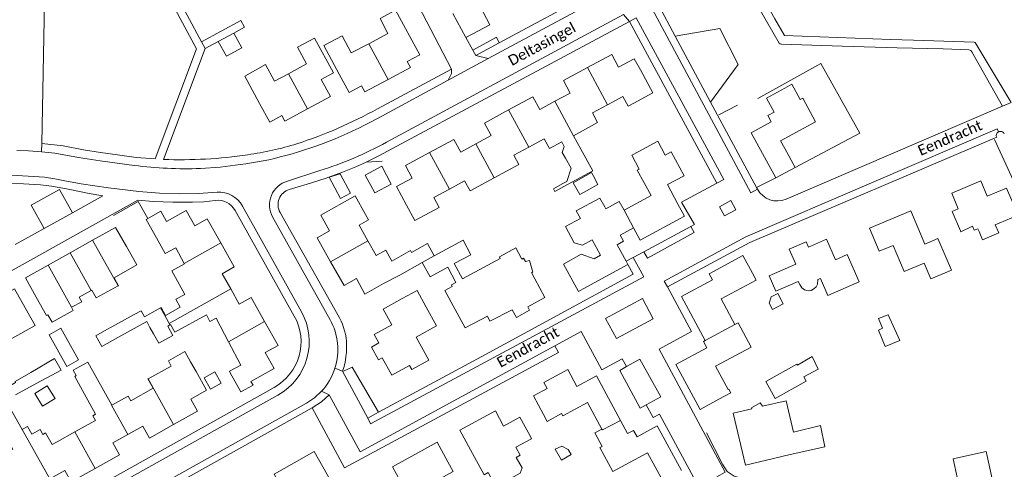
# Model space of a CAD drawing. Extents: x 177628 to 188968, y 384226 to 390673.
# Tile 185 of 256: x 184355 to 184589, y 385155 to 385262. Entities that reach past the tile are written whole.
import ezdxf

# ---------------------------------------------------------------- set-up
doc = ezdxf.new("R2010")
doc.units = 0
for name, color, linetype, lineweight in [('B01_D', 14, 'Continuous', 9), ('B01_F', 14, 'Continuous', 9), ('B01_T', 14, 'Continuous', 9), ('B02_D', 14, 'Continuous', 9), ('B02_F', 14, 'Continuous', 9), ('B02_T', 14, 'Continuous', 9), ('B07_D', 14, 'Continuous', 9), ('B11_S', 14, 'Continuous', 9), ('B14_F', 14, 'Continuous', 9), ('T01_F', 253, 'Continuous', 9), ('T01_T', 253, 'Continuous', 9), ('T02_F', 253, 'RASTER', 9), ('T02_T', 253, 'RASTER', 9), ('T03_T', 253, 'Continuous', 9), ('T04_F', 253, 'HAAG', 9), ('T04_T', 253, 'HAAG', 9), ('T05_F', 253, 'Continuous', 9), ('T22_F', 253, 'Continuous', 9), ('T22_T', 253, 'Continuous', 9), ('V00_F', 8, 'Continuous', 9), ('V00_T', 8, 'Continuous', 9), ('Z06', 7, 'Continuous', 9)]:
    doc.layers.add(name, color=color, linetype=linetype, lineweight=lineweight)
doc.styles.add('Legend', font='calibri.ttf')
doc.linetypes.add('HAAG', pattern='A,4,-1,[5,TOPOCAD.SHX,S=0.35,R=0,X=-0.35,Y=-0.35],-1', length=6)
doc.linetypes.add('RASTER', pattern='A,4,-1,[4,TOPOCAD.SHX,S=0.5,R=0,X=-0.5,Y=0],-1', length=6)

msp = doc.modelspace()

# ---------------------------------------------------------------- linework, layer by layer
at = {"layer": 'B01_D', "linetype": 'Continuous'}
for points in [[(184440.881, 385262.157), (184442.759, 385258.621), (184438.219, 385256.209)], [(184438.219, 385256.209), (184434.071, 385254.006), (184431.909, 385258.075), (184427.539, 385255.754), (184431.223, 385248.982)], [(184536.901, 385245.669), (184538.557, 385246.578), (184540.537, 385242.958), (184541.113, 385243.273), (184544.163, 385237.696), (184535.859, 385233.155), (184536.865, 385231.332)], [(184501.079, 385242.133), (184499.7, 385241.383), (184498.465, 385243.676), (184494.83, 385241.718)], [(184494.83, 385241.718), (184491.234, 385239.781), (184492.47, 385237.486), (184486.724, 385234.391)], [(184476.143, 385231.701), (184479.802, 385233.672), (184481.058, 385231.34), (184483.965, 385232.906)], [(184467.978, 385224.414), (184473.805, 385227.553), (184472.599, 385229.792), (184476.143, 385231.701)], [(184502.249, 385230.65), (184500.555, 385229.738), (184502.344, 385226.453), (184501.878, 385226.199), (184505.133, 385220.227), (184498.732, 385216.738)], [(184457.336, 385221.733), (184460.946, 385223.678), (184462.22, 385221.313), (184467.978, 385224.414)], [(184447.187, 385217.94), (184449.16, 385214.3), (184454.875, 385217.377), (184453.61, 385219.726), (184457.336, 385221.733)], [(184498.732, 385216.738), (184497.615, 385218.786), (184494.416, 385217.041), (184494.156, 385217.518)], [(184556.953, 385212.422), (184566.709, 385216.536), (184570.02, 385208.686), (184573.143, 385210.004), (184575.087, 385205.397)], [(184437.437, 385215.706), (184438.182, 385214.4), (184435.934, 385213.134), (184437.991, 385209.481)], [(184578.492, 385211.863), (184578.617, 385211.558), (184581.377, 385212.938)], [(184582.625, 385212.313), (184582.963, 385211.637)], [(184586.771, 385213.245), (184587.664, 385213.622)], [(184387.88, 385210.141), (184389.98, 385206.471), (184392.509, 385207.811), (184394.475, 385204.103)], [(184437.991, 385209.481), (184439.978, 385205.953), (184442.236, 385207.225), (184443.683, 385204.656)], [(184491.22, 385209.693), (184493.191, 385206.076), (184491.619, 385205.22)], [(184377.81, 385200.715), (184383.19, 385203.74), (184380.747, 385208.078)], [(184575.087, 385205.397), (184576.382, 385202.513), (184571.472, 385200.444), (184569.898, 385204.179), (184565.133, 385202.171), (184562.543, 385208.316), (184559.251, 385206.972)], [(184394.475, 385204.103), (184394.527, 385204.004)], [(184441.717, 385199.323), (184445.573, 385201.302)], [(184529.162, 385201.804), (184530.056, 385200.128), (184521.773, 385195.691), (184525.036, 385189.609)], [(184544.693, 385200.284), (184545.307, 385200.551), (184547.063, 385196.516), (184554.483, 385199.745)], [(184369.579, 385196.087), (184372.42, 385197.684)], [(184372.42, 385197.684), (184372.589, 385197.779)], [(184446.134, 385195.753), (184449.658, 385197.699), (184451.861, 385193.722)], [(184359.359, 385196.117), (184361.828, 385191.729), (184362.154, 385191.912)], [(184356.717, 385193.575), (184359.081, 385189.385), (184353.589, 385186.309)], [(184399.722, 385191.915), (184400.544, 385190.363), (184402.006, 385191.138), (184404.974, 385185.539)], [(184525.036, 385189.609), (184525.769, 385190.004), (184528.864, 385184.226), (184520.44, 385179.715), (184523.391, 385174.204), (184523.589, 385174.31), (184524.07, 385173.418), (184521.229, 385171.888)], [(184404.974, 385185.539), (184407.919, 385179.983), (184405.156, 385178.518), (184405.337, 385178.189)], [(184397.285, 385178.434), (184395.968, 385180.799)], [(184387.058, 385174.493), (184381.777, 385171.541), (184381.151, 385172.661), (184377.285, 385170.501)], [(184479.663, 385168.269), (184480.534, 385166.643), (184483.911, 385168.485), (184484.212, 385167.933), (184490.053, 385171.115), (184493.473, 385164.837)], [(184531.57, 385170.236), (184537.165, 385171.553), (184538.922, 385164.105)], [(184373.405, 385166.881), (184368.553, 385164.169)], [(184493.473, 385164.837), (184491.795, 385163.923), (184493.552, 385160.699), (184493.04, 385160.42), (184496.11, 385154.773), (184504.274, 385159.212), (184507.9, 385152.544)], [(184368.553, 385164.169), (184364.364, 385161.827)], [(184473.138, 385158.07), (184474.137, 385158.611), (184473.116, 385160.496), (184476.817, 385162.501), (184476.524, 385163.046)], [(184462.337, 385159.898), (184465.556, 385153.964), (184466.523, 385154.488)], [(184538.119, 385158.797), (184532.546, 385157.476)], [(184444.099, 385146.051), (184444.866, 385144.645), (184448.056, 385146.392), (184447.342, 385147.696), (184453.959, 385151.321), (184453.484, 385152.188), (184458.224, 385154.782), (184456.977, 385157.046)]]:
    msp.add_lwpolyline(points, dxfattribs=at)
at = {"layer": 'B01_F', "linetype": 'Continuous'}
msp.add_lwpolyline([(184546.348, 385160.618), (184538.119, 385158.797)], dxfattribs=at)
at = {"layer": 'B01_T', "linetype": 'Continuous'}
for points in [[(184440.881, 385262.157), (184444.566, 385264.145), (184450.289, 385253.534), (184447.358, 385251.954), (184448.111, 385250.559), (184442.811, 385247.745)], [(184425.338, 385257.541), (184429.831, 385249.283)], [(184490.086, 385250.564), (184495.822, 385253.641), (184497.424, 385250.636), (184501.146, 385252.649), (184502.654, 385250.012), (184505.569, 385244.562), (184501.079, 385242.133)], [(184429.831, 385249.283), (184426.953, 385247.718), (184429.138, 385243.7), (184423.718, 385240.752)], [(184442.811, 385247.745), (184437.264, 385244.801), (184436.514, 385246.183), (184433.598, 385244.602), (184431.223, 385248.982)], [(184482.362, 385242.556), (184485.965, 385244.505), (184484.352, 385247.488), (184490.086, 385250.564)], [(184408.826, 385248.472), (184412.333, 385242.022)], [(184536.901, 385245.669), (184532.518, 385243.272), (184534.309, 385239.998), (184532.836, 385239.192), (184533.662, 385237.681), (184528.915, 385235.085), (184534.762, 385224.393)], [(184423.718, 385240.752), (184418.295, 385237.803), (184417.568, 385239.141), (184414.737, 385237.601), (184412.333, 385242.022)], [(184471.385, 385240.504), (184477.129, 385243.611), (184478.754, 385240.605), (184482.362, 385242.556)], [(184463.63, 385232.465), (184467.247, 385234.421), (184465.638, 385237.396), (184471.385, 385240.504)], [(184452.654, 385230.397), (184458.395, 385233.502), (184460.014, 385230.509), (184463.63, 385232.465)], [(184502.249, 385230.65), (184506.729, 385233.059), (184508.479, 385229.807), (184509.929, 385230.587), (184512.985, 385224.905), (184509.031, 385222.778), (184511.506, 385218.177)], [(184447.187, 385217.94), (184444.82, 385222.316), (184448.521, 385224.318), (184446.913, 385227.292), (184452.654, 385230.397)], [(184539.302, 385226.875), (184536.865, 385231.332)], [(184534.762, 385224.393), (184539.302, 385226.875)], [(184587.664, 385213.622), (184592.164, 385215.517), (184589.452, 385221.959), (184584.875, 385220.032), (184583.339, 385223.679), (184576.434, 385220.772), (184578, 385217.052), (184576.562, 385216.446), (184578.492, 385211.863)], [(184429.172, 385204.514), (184425.987, 385210.174), (184428.925, 385211.827), (184426.832, 385215.545), (184434.956, 385220.116), (184437.437, 385215.706)], [(184403.107, 385208.946), (184399.907, 385214.643), (184396.956, 385212.986), (184394.89, 385216.665), (184390.285, 385214.079), (184388.925, 385216.5), (184385.416, 385214.529), (184387.88, 385210.141)], [(184511.506, 385218.177), (184513.053, 385215.301), (184502.556, 385209.654), (184501.018, 385212.503)], [(184372.729, 385209.582), (184378.182, 385212.645), (184380.747, 385208.078)], [(184501.018, 385212.503), (184497.848, 385210.788), (184498.633, 385209.348), (184497.126, 385208.526), (184499.251, 385204.627)], [(184559.251, 385206.972), (184556.953, 385212.422)], [(184367.41, 385206.595), (184372.729, 385209.582)], [(184453.759, 385205.904), (184460.564, 385209.581), (184462.412, 385206.16), (184458.5, 385204.046), (184460.462, 385200.414), (184469.401, 385205.244), (184469.179, 385205.657), (184473.073, 385207.761), (184474.495, 385205.129), (184474.934, 385205.366), (184475.365, 385204.557)], [(184539.461, 385203.935), (184537.922, 385207.464), (184541.956, 385209.222), (184542.5, 385207.975), (184546.733, 385209.82), (184548.847, 385204.969), (184551.67, 385206.2), (184554.483, 385199.745)], [(184403.107, 385208.946), (184406.304, 385203.253), (184403.46, 385201.656), (184405.483, 385198.054)], [(184362.184, 385203.66), (184367.41, 385206.595)], [(184441.717, 385199.323), (184437.321, 385196.849), (184435.269, 385200.495), (184432.356, 385198.856), (184429.172, 385204.514)], [(184477.563, 385200.434), (184476.783, 385201.945), (184477.117, 385202.018), (184476.347, 385204.81), (184475.365, 385204.557)], [(184499.251, 385204.627), (184499.679, 385203.842)], [(184529.162, 385201.804), (184526.918, 385205.977), (184518.896, 385201.663), (184519.696, 385200.174), (184512.371, 385196.235), (184517.976, 385185.812)], [(184359.359, 385196.117), (184356.816, 385200.645), (184362.184, 385203.66)], [(184458.684, 385193.203), (184456.23, 385197.697), (184457.993, 385198.65), (184457.804, 385199), (184458.891, 385199.588), (184456.934, 385203.211), (184452.741, 385200.946), (184450.897, 385204.358)], [(184484.411, 385203.958), (184487.958, 385197.451), (184489.056, 385198.05)], [(184499.679, 385203.842), (184489.056, 385198.05)], [(184539.461, 385203.935), (184533.175, 385201.196), (184534.767, 385197.544)], [(184477.563, 385200.434), (184479.982, 385196.024), (184475.905, 385193.787), (184476.343, 385192.99), (184473.221, 385191.277), (184472.216, 385193.11), (184466.958, 385190.396), (184466.346, 385191.576), (184461.041, 385188.793), (184458.684, 385193.203)], [(184348.734, 385194.974), (184354.213, 385198.044), (184356.717, 385193.575)], [(184405.483, 385198.054), (184407.507, 385194.451), (184410.309, 385196.025), (184413.507, 385190.331)], [(184451.861, 385193.722), (184454.289, 385189.33), (184449.445, 385186.651), (184452.466, 385181.187), (184448.434, 385178.958), (184447.898, 385179.927), (184443.664, 385177.586), (184441.362, 385181.75), (184440.493, 385181.269), (184438.829, 385184.278), (184440.583, 385185.248), (184439.476, 385187.25), (184443.684, 385189.577), (184441.642, 385193.27), (184446.134, 385195.753)], [(184413.507, 385190.331), (184416.705, 385184.638), (184413.688, 385182.944), (184415.778, 385179.223), (184410.288, 385176.14), (184410.776, 385175.27), (184407.888, 385173.647), (184405.337, 385178.189)], [(184517.976, 385185.812), (184517.589, 385185.604), (184518.409, 385184.078), (184511.057, 385180.125), (184516.774, 385169.493), (184521.229, 385171.888)], [(184479.663, 385168.269), (184477.291, 385172.676), (184480.524, 385174.416), (184479.747, 385175.86), (184485.426, 385178.917), (184487.561, 385174.949), (184492.192, 385177.442), (184497.871, 385166.891)], [(184397.285, 385178.434), (184399.748, 385174.015), (184396.028, 385171.942), (184397.642, 385169.045), (184391.941, 385165.868)], [(184532.546, 385157.476), (184527.523, 385156.292), (184524.619, 385168.602), (184529.055, 385169.649)], [(184462.337, 385159.898), (184459.805, 385164.567), (184468.23, 385169.135), (184470.177, 385165.542), (184474.037, 385167.635), (184476.524, 385163.046)], [(184391.941, 385165.868), (184386.244, 385162.693), (184384.667, 385165.523), (184381.084, 385163.526)], [(184497.871, 385166.891), (184499.554, 385163.765), (184501.014, 385164.504), (184501.832, 385163.018), (184506.593, 385165.608), (184512.375, 385154.977)], [(184381.084, 385163.526), (184377.505, 385161.531), (184379.092, 385158.684), (184373.38, 385155.501)], [(184444.099, 385146.051), (184441.647, 385150.537), (184445.585, 385152.69), (184443.838, 385155.884), (184454.444, 385161.681), (184456.977, 385157.046)], [(184418.242, 385149.746), (184415.771, 385154.091), (184425.24, 385159.477), (184431.73, 385148.068), (184435.369, 385150.138), (184437.786, 385145.889)], [(184373.38, 385155.501), (184367.672, 385152.319), (184366.16, 385155.032), (184362.575, 385153.034)]]:
    msp.add_lwpolyline(points, dxfattribs=at)
at = {"layer": 'B02_D', "linetype": 'Continuous'}
for points in [[(184539.839, 385179.992), (184539.728, 385180.194), (184532.327, 385176.128), (184534.543, 385172.095), (184541.944, 385176.161), (184541.35, 385177.243)], [(184578.855, 385148.306), (184576.773, 385157.765), (184580.65, 385158.619)], [(184580.65, 385158.619), (184584.581, 385159.484), (184586.714, 385149.797), (184582.843, 385148.945)]]:
    msp.add_lwpolyline(points, dxfattribs=at)
at = {"layer": 'B02_F', "linetype": 'Continuous'}
msp.add_lwpolyline([(184365.179, 385188.741), (184362.424, 385187.2), (184366.629, 385179.68)], dxfattribs=at)
at = {"layer": 'B02_T', "linetype": 'Continuous'}
for points in [[(184463.807, 385266.524), (184466.905, 385260.703), (184461.191, 385257.662)], [(184461.191, 385257.662), (184458.146, 385263.381)], [(184431.542, 385219.532), (184433.904, 385220.798), (184431.436, 385225.356), (184428.865, 385224.528), (184431.542, 385219.532)]]:
    msp.add_lwpolyline(points, dxfattribs=at)
at = {"layer": 'B07_D', "linetype": 'Continuous'}
for points in [[(184438.219, 385256.209), (184442.811, 385247.745)], [(184419.18, 385249.09), (184423.718, 385240.752)], [(184490.086, 385250.564), (184494.83, 385241.718)], [(184482.362, 385242.556), (184486.724, 385234.391)], [(184471.385, 385240.504), (184476.143, 385231.701)], [(184452.654, 385230.397), (184457.336, 385221.733)], [(184463.63, 385232.465), (184467.978, 385224.414)], [(184498.732, 385216.738), (184501.018, 385212.503)], [(184372.729, 385209.582), (184378.817, 385198.755)], [(184429.172, 385204.514), (184437.991, 385209.481)], [(184394.475, 385204.103), (184403.107, 385208.946)], [(184367.41, 385206.595), (184372.42, 385197.684)], [(184450.897, 385204.358), (184453.759, 385205.904)], [(184362.184, 385203.66), (184367.772, 385193.722)], [(184390.908, 385189.867), (184405.483, 385198.054)], [(184388.845, 385193.56), (184390.243, 385191.06)], [(184390.243, 385191.06), (184390.908, 385189.867)], [(184390.908, 385189.867), (184391.085, 385189.549)], [(184404.974, 385185.539), (184413.507, 385190.331)], [(184517.976, 385185.812), (184525.036, 385189.609)], [(184385.876, 385176.739), (184391.941, 385165.868)], [(184377.285, 385170.501), (184377.222, 385170.466), (184381.084, 385163.526)], [(184493.473, 385164.837), (184493.623, 385164.64), (184497.871, 385166.891)], [(184356.048, 385164.744), (184362.575, 385153.034)], [(184368.553, 385164.169), (184373.38, 385155.501)]]:
    msp.add_lwpolyline(points, dxfattribs=at)
at = {"layer": 'B11_S', "linetype": 'Continuous'}
for points in [[(184425.338, 385257.541), (184421.282, 385255.354), (184423.42, 385251.408), (184419.18, 385249.09)], [(184419.18, 385249.09), (184415.895, 385247.294), (184413.706, 385251.252), (184408.826, 385248.472)], [(184484.84, 385229.09), (184484.09, 385230.425), (184484.576, 385231.812), (184483.965, 385232.906)], [(184486.724, 385234.391), (184488.517, 385231.154)], [(184488.517, 385231.154), (184491.334, 385226.069), (184484.435, 385222.343)], [(184484.07, 385222.958), (184485.153, 385223.554), (184486.185, 385226.694), (184484.84, 385229.09)], [(184484.435, 385222.343), (184482.301, 385221.174), (184481.996, 385221.815), (184484.07, 385222.958)], [(184491.22, 385209.693), (184488.898, 385208.427), (184486.92, 385209.013), (184484.84, 385212.828), (184488.38, 385214.757), (184487.407, 385216.542), (184493.02, 385219.601), (184494.156, 385217.518)], [(184582.625, 385212.313), (184581.773, 385211.979), (184581.377, 385212.938)], [(184582.963, 385211.637), (184583.77, 385209.727), (184587.577, 385211.335), (184586.771, 385213.245)], [(184453.759, 385205.904), (184452.122, 385208.798), (184448.362, 385206.711), (184448.14, 385207.154), (184443.683, 385204.656)], [(184484.411, 385203.958), (184488.611, 385206.287), (184491.619, 385205.22)], [(184394.527, 385204.004), (184391.506, 385202.33), (184394.597, 385196.753), (184392.504, 385195.593), (184393.534, 385193.734), (184389.992, 385191.772), (184388.965, 385193.626), (184388.845, 385193.56)], [(184445.573, 385201.302), (184450.897, 385204.358)], [(184378.817, 385198.755), (184378.87, 385198.784), (184377.81, 385200.715)], [(184544.693, 385200.284), (184544.585, 385199.205), (184544.256, 385198.577), (184543.762, 385198.053), (184543.144, 385197.685), (184542.413, 385197.639), (184541.55, 385197.837), (184540.93, 385198.331), (184540.396, 385199.078), (184540.011, 385199.852), (184534.767, 385197.544)], [(184372.589, 385197.779), (184373.619, 385195.902), (184378.817, 385198.755)], [(184369.579, 385196.087), (184370.159, 385195.023), (184367.772, 385193.722)], [(184367.772, 385193.722), (184367.712, 385193.689), (184368.121, 385192.963), (184363.145, 385190.156), (184362.154, 385191.912)], [(184391.085, 385189.549), (184391.202, 385189.614), (184392.229, 385187.762), (184399.722, 385191.915)], [(184395.968, 385180.799), (184394.631, 385183.195), (184390.712, 385181.004), (184391.396, 385179.721), (184385.876, 385176.739)], [(184373.405, 385166.881), (184372.766, 385167.998), (184373.398, 385168.329), (184368.518, 385177.314), (184368.869, 385177.505), (184368.13, 385178.773), (184371.572, 385180.685), (184377.285, 385170.501)], [(184385.876, 385176.739), (184385.819, 385176.708), (184387.058, 385174.493)], [(184353.812, 385159.943), (184352.487, 385162.298), (184353.122, 385162.655), (184349.792, 385168.575), (184352.907, 385170.327), (184356.048, 385164.744)], [(184531.57, 385170.236), (184531.012, 385171.03), (184528.954, 385169.883), (184529.055, 385169.649)], [(184356.048, 385164.744), (184357.261, 385165.426), (184358.329, 385163.617), (184360.3, 385164.725), (184360.899, 385163.572), (184361.595, 385163.964), (184363.172, 385161.161), (184364.364, 385161.827)], [(184538.922, 385164.105), (184545.283, 385165.642), (184546.348, 385160.618)], [(184473.138, 385158.07), (184474.572, 385155.656), (184474.138, 385154.363), (184469.153, 385151.61), (184467.889, 385151.998), (184466.523, 385154.488)]]:
    msp.add_lwpolyline(points, dxfattribs=at)
at = {"layer": 'B14_F', "linetype": 'Continuous'}
for points in [[(184402.544, 385256.744), (184404.453, 385253.249), (184408.12, 385255.252), (184406.224, 385258.722)], [(184406.224, 385258.722), (184402.544, 385256.744)], [(184441.291, 385227.124), (184437.348, 385224.991), (184439.615, 385220.8), (184443.558, 385222.933), (184441.291, 385227.124)], [(184489.841, 385221.33), (184488.227, 385220.454), (184486.688, 385223.194), (184491.012, 385225.628), (184491.385, 385224.967)], [(184492.561, 385222.825), (184491.385, 385224.967)], [(184489.841, 385221.33), (184492.561, 385222.825)], [(184535.213, 385196.936), (184533.634, 385196.145), (184533.15, 385194.715), (184533.976, 385193.212), (184536.495, 385194.48), (184535.213, 385196.936)], [(184388.845, 385193.56), (184385.023, 385191.441), (184384.217, 385192.895), (184382.611, 385192.005)], [(184382.611, 385192.005), (184377.276, 385189.048)], [(184561.388, 385191.939), (184559.039, 385191.015), (184560.049, 385188.719), (184559.064, 385188.26), (184560.667, 385184.435), (184564.165, 385185.827), (184561.388, 385191.939)], [(184365.179, 385188.741), (184369.384, 385181.221), (184366.629, 385179.68)], [(184376.087, 385188.42), (184373.466, 385186.968), (184374.897, 385184.386), (184378.709, 385186.499)], [(184377.276, 385189.048), (184376.087, 385188.42)], [(184378.709, 385186.499), (184384.044, 385189.456)], [(184384.044, 385189.456), (184385.557, 385190.295), (184386.335, 385188.891)], [(184386.335, 385188.891), (184387.172, 385187.381)], [(184387.172, 385187.381), (184388.422, 385185.181), (184391.764, 385187.007), (184390.543, 385189.249)], [(184390.543, 385189.249), (184391.085, 385189.549)], [(184358.091, 385178.272), (184363.699, 385181.528)], [(184363.699, 385181.528), (184365.282, 385178.809), (184359.537, 385175.69)], [(184539.839, 385179.992), (184543.359, 385182.032), (184544.784, 385179.054), (184541.35, 385177.243)], [(184353.257, 385175.15), (184354.478, 385175.858), (184354.341, 385176.094), (184358.091, 385178.272)], [(184401.743, 385178.364), (184399.198, 385176.939), (184400.676, 385174.3), (184403.221, 385175.725), (184401.743, 385178.364)], [(184359.537, 385175.69), (184354.482, 385172.946)], [(184361.975, 385175.047), (184359.026, 385173.224), (184360.883, 385170.221), (184363.832, 385172.044), (184361.975, 385175.047)], [(184486.169, 385158.807), (184485.514, 385160), (184483.965, 385160.744), (184482.444, 385160.034), (184483.949, 385157.472), (184486.169, 385158.807)]]:
    msp.add_lwpolyline(points, dxfattribs=at)
at = {"layer": 'T01_F', "linetype": 'Continuous'}
for points in [[(184407.887, 385261.727), (184398.571, 385256.668)], [(184469.13, 385256.377), (184468.468, 385257.766), (184462.92, 385254.632)], [(184440.544, 385168.795), (184434.266, 385179.48), (184432.232, 385178.583)]]:
    msp.add_lwpolyline(points, dxfattribs=at)
at = {"layer": 'T01_T', "linetype": 'Continuous'}
for points in [[(184484.462, 385264.656), (184469.13, 385256.377)], [(184462.92, 385254.632), (184461.191, 385257.662)]]:
    msp.add_lwpolyline(points, dxfattribs=at)
at = {"layer": 'T02_F', "linetype": 'RASTER'}
msp.add_lwpolyline([(184437.625, 385228.12), (184441.423, 385228.329)], dxfattribs=at)
at = {"layer": 'T02_T', "linetype": 'RASTER'}
msp.add_lwpolyline([(184428.778, 385224.576), (184431.976, 385225.75), (184435.144, 385227.001), (184437.625, 385228.12)], dxfattribs=at)
at = {"layer": 'T03_T', "linetype": 'Continuous'}
for points in [[(184440.544, 385168.795), (184449.584, 385173.695)], [(184437.97, 385167.4), (184440.544, 385168.795)]]:
    msp.add_lwpolyline(points, dxfattribs=at)
at = {"layer": 'T04_F', "linetype": 'HAAG'}
for points in [[(184539.302, 385226.875), (184554.665, 385234.978), (184545.386, 385251.531), (184530.472, 385243.188)], [(184521.21, 385239.364), (184525.631, 385241.591)], [(184594.142, 385216.952), (184586.541, 385233.487)], [(184534.762, 385224.393), (184530.156, 385222.095)], [(184526.291, 385153.264), (184524.833, 385153.646), (184523.221, 385154.747), (184522.091, 385156.489), (184518.316, 385163.936)]]:
    msp.add_lwpolyline(points, dxfattribs=at)
at = {"layer": 'T04_T', "linetype": 'HAAG'}
for points in [[(184427.881, 385224.262), (184423.648, 385222.87), (184419.373, 385221.612)], [(184417.188, 385216.198), (184419.418, 385212.23)], [(184449.584, 385173.695), (184465.009, 385182.055)], [(184432.011, 385178.545), (184437.97, 385167.4)]]:
    msp.add_lwpolyline(points, dxfattribs=at)
msp.add_arc((184420.447, 385218.03), 3.739, 106.69892, 209.34472, dxfattribs=at)
at = {"layer": 'T05_F', "linetype": 'Continuous'}
for points in [[(184408.77, 385260.09), (184406.224, 385258.722)], [(184402.544, 385256.744), (184399.43, 385255.07)], [(184385.797, 385214.743), (184383.568, 385218.822), (184377.695, 385215.502)]]:
    msp.add_lwpolyline(points, dxfattribs=at)
at = {"layer": 'T22_F', "linetype": 'Continuous'}
msp.add_lwpolyline([(184408.77, 385260.09), (184407.887, 385261.727)], dxfattribs=at)
at = {"layer": 'T22_T', "linetype": 'Continuous'}
msp.add_lwpolyline([(184399.43, 385255.07), (184398.571, 385256.668)], dxfattribs=at)
at = {"layer": 'V00_F', "linetype": 'Continuous'}
for points in [[(184524.793, 385275.353), (184528.004, 385269.484), (184535.486, 385256.297), (184535.781, 385256.149), (184536.094, 385256.081), (184550.429, 385255.601), (184563.504, 385255.211), (184574.417, 385254.962), (184580.509, 385254.769), (184580.8, 385254.696), (184580.944, 385254.573), (184581.195, 385254.264), (184588.442, 385241.368)], [(184590.513, 385242.257), (184581.983, 385256.522), (184581.746, 385256.561), (184567.378, 385257.055), (184561.937, 385257.21), (184536.783, 385258.117), (184534.512, 385262.061), (184527.102, 385275.311), (184526.449, 385276.6)], [(184500.015, 385261.439), (184498.634, 385263.154)], [(184519.275, 385242.359), (184525.83, 385251.282), (184521.451, 385259.81), (184510.881, 385257.991)], [(184463.622, 385253.402), (184466.557, 385252.667)], [(184457.862, 385250.176), (184457.854, 385249.167), (184457.044, 385247.535)], [(184367.982, 385216.117), (184364.915, 385221.614), (184358.199, 385217.9), (184361.253, 385212.376)], [(184514.55, 385212.83), (184515.356, 385211.415), (184504.288, 385205.351), (184503.451, 385206.878)], [(184527.62, 385210.396), (184508.269, 385199.869), (184509.02, 385198.51)], [(184437.97, 385167.4), (184438.643, 385166.034), (184503.407, 385200.883), (184500.898, 385205.51)], [(184428.848, 385172.923), (184436.176, 385159.451), (184482.31, 385184.57)], [(184424.77, 385169.83), (184426.992, 385171.244), (184428.848, 385172.923)]]:
    msp.add_lwpolyline(points, dxfattribs=at)
at = {"layer": 'V00_T', "linetype": 'Continuous'}
for points in [[(184398.571, 385256.668), (184356.65, 385334.67), (184366.54, 385351.62), (184381.31, 385359.55), (184384.3, 385353.872)], [(184387.565, 385228.862), (184397.4, 385255.01), (184355.48, 385332.91), (184333.29, 385343.47), (184304.3, 385327.81), (184307.74, 385321.47)], [(184439.728, 385276.985), (184437.86, 385280.5), (184441.13, 385282.23), (184457.862, 385250.176)], [(184466.557, 385252.667), (184512.081, 385277.221), (184514.394, 385278.533), (184516.627, 385279.976)], [(184361.36, 385266.11), (184360.676, 385232.557)], [(184506.961, 385265.292), (184505.375, 385264.44), (184528.774, 385220.863), (184530.36, 385221.715)], [(184506.961, 385265.292), (184510.881, 385257.991)], [(184498.634, 385263.154), (184442.385, 385232.847)], [(184500.015, 385261.439), (184440.468, 385229.527), (184437.625, 385228.12)], [(184520.78, 385223.11), (184522.363, 385223.967), (184501.598, 385262.296), (184500.015, 385261.439)], [(184520.78, 385223.11), (184500.015, 385261.439)], [(184469.13, 385256.377), (184463.622, 385253.402)], [(184510.881, 385257.991), (184519.275, 385242.359)], [(184389.524, 385228.756), (184399.43, 385255.07)], [(184463.622, 385253.402), (184462.92, 385254.632)], [(184457.044, 385247.535), (184466.557, 385252.667)], [(184440.323, 385240.781), (184457.862, 385250.176)], [(184441.322, 385239.056), (184457.044, 385247.535)], [(184519.275, 385242.359), (184530.156, 385222.095)], [(184588.442, 385241.368), (184590.513, 385242.257)], [(184537.154, 385219.35), (184588.442, 385241.368)], [(184527.62, 385210.396), (184587.22, 385236.017), (184587.531, 385235.294)], [(184360.636, 385230.574), (184360.676, 385232.557)], [(184360.676, 385232.557), (184365.74, 385231.98), (184370.58, 385231.045), (184374.598, 385230.384), (184378.633, 385229.835)], [(184587.099, 385234.006), (184528.56, 385209.05), (184509.02, 385198.51)], [(184360.636, 385230.574), (184357.532, 385230.76), (184354.808, 385230.865)], [(184382.63, 385227.33), (184374.54, 385228.4), (184369.36, 385229.23), (184363.794, 385230.245), (184360.636, 385230.574)], [(184378.633, 385229.835), (184383.088, 385229.245), (184387.565, 385228.862)], [(184398.307, 385226.61), (184403.013, 385226.946), (184407.693, 385227.549)], [(184418.934, 385223.627), (184426.63, 385226.11)], [(184361.361, 385224.519), (184354.855, 385224.96), (184350.37, 385224.87)], [(184366.17, 385223.7), (184363.78, 385224.192), (184361.361, 385224.519)], [(184366.17, 385223.7), (184370.005, 385223), (184376.51, 385222.03), (184383.726, 385221.13), (184388.568, 385220.794), (184393.416, 385220.58)], [(184428.778, 385224.576), (184427.881, 385224.262)], [(184342.645, 385222.385), (184349.559, 385222.945), (184352.965, 385223.028), (184356.372, 385222.98)], [(184366.97, 385221.67), (184371.885, 385220.645), (184375.187, 385220.122), (184367.982, 385216.117)], [(184402.237, 385220.973), (184397.832, 385220.654), (184393.416, 385220.58)], [(184520.78, 385223.11), (184512.389, 385218.647), (184515.432, 385213.303), (184514.55, 385212.83)], [(184530.156, 385222.095), (184530.36, 385221.715)], [(184330.197, 385182.157), (184327.14, 385187.62), (184383.465, 385219.123), (184387.151, 385218.775)], [(184396.4, 385218.645), (184391.774, 385218.613), (184387.151, 385218.775)], [(184401.763, 385219.057), (184399.09, 385218.742), (184396.4, 385218.645)], [(184525.24, 385216.845), (184524.064, 385218.987), (184521.344, 385217.492), (184522.52, 385215.35), (184525.24, 385216.845)], [(184420.566, 385191.616), (184406.572, 385216.633)], [(184422.263, 385192.651), (184408.29, 385217.71)], [(184367.982, 385216.117), (184361.253, 385212.376)], [(184429.043, 385190.744), (184415.419, 385215.109)], [(184361.253, 385212.376), (184354.409, 385208.571)], [(184419.418, 385212.23), (184430.846, 385191.9)], [(184503.451, 385206.878), (184514.55, 385212.83)], [(184500.898, 385205.51), (184503.451, 385206.878)], [(184499.251, 385204.627), (184500.898, 385205.51)], [(184499.679, 385203.842), (184500.92, 385201.52), (184465.009, 385182.055)], [(184520.74, 385153.48), (184522.75, 385154.58), (184507.05, 385183.76), (184514.72, 385187.92), (184509.02, 385198.51)], [(184494.359, 385191.051), (184496.989, 385186.273), (184505.613, 385190.994), (184503.107, 385195.805), (184494.359, 385191.051)], [(184499.35, 385179.62), (184498.31, 385181.5), (184493.48, 385178.83), (184488.56, 385187.93), (184482.31, 385184.57)], [(184482.31, 385184.57), (184483.18, 385182.97), (184432.46, 385155.59), (184424.77, 385169.83)], [(184504.01, 385170.59), (184507.475, 385172.463), (184502.52, 385181.381), (184499.35, 385179.62)], [(184432.011, 385178.545), (184430.204, 385179.272)], [(184504.01, 385170.59), (184502.53, 385169.79), (184497.73, 385178.72), (184499.35, 385179.62)], [(184353.96, 385139.7), (184355.33, 385140.775), (184356.934, 385141.734), (184415.787, 385174.696)], [(184358.172, 385140.225), (184416.632, 385172.835)], [(184423.444, 385170.983), (184425.34, 385172.247), (184427.014, 385173.792)], [(184428.848, 385172.923), (184427.014, 385173.792)], [(184361.617, 385136.433), (184423.444, 385170.983)], [(184424.77, 385169.83), (184362.189, 385134.819)], [(184517.84, 385151.96), (184516.41, 385151.18), (184507.15, 385168.35), (184505.66, 385167.56), (184504.01, 385170.59)]]:
    msp.add_lwpolyline(points, dxfattribs=at)
for centre, radius, start, end in [((184385.239, 385341.086), 114.434, 288.3008, 298.7742), ((184392.566, 385325.39), 99.15, 285.20045, 299.45493), ((184587.997, 385234.421), 0.989, 118.09485, 204.82186), ((184587.997, 385234.418), 0.993, 23.60055, 118.01236), ((184401.711, 385306.175), 83.854, 287.2878, 299.0163), ((184397.588, 385311.891), 82.878, 278.2679, 286.5327), ((184393.523, 385336.416), 107.734, 267.87293, 278.53183), ((184399.928, 385295.054), 67.95, 276.56137, 285.91655), ((184394.884, 385323.117), 96.567, 262.70961, 272.03123), ((184420.612, 385217.95), 5.92, 106.46823, 208.68424), ((184354.392, 385163.441), 59.572, 77.81129, 88.09574), ((184402.703, 385214.593), 6.398, 29.16311, 94.18121), ((184535.051, 385224.249), 5.332, 208.38056, 293.2333), ((184402.373, 385214.284), 4.812, 29.21993, 97.27884), ((184409.707, 385185.548), 12.439, 299.25956, 29.19611), ((184409.534, 385185.56), 14.57, 299.15127, 29.12222), ((184416.364, 385183.666), 14.521, 342.38623, 29.17142), ((184418.789, 385184.442), 14.177, 4.91087, 31.73866), ((184414.756, 385184.349), 18.205, 341.40874, 4.11716), ((184416.365, 385183.66), 14.518, 317.18174, 342.40945)]:
    msp.add_arc(centre, radius, start, end, dxfattribs=at)

# ---------------------------------------------------------------- texts
at = {"layer": 'Z06', "linetype": 'Continuous', "style": 'Legend'}
for s, rotation, p in [('Deltasingel', 28.35896, (184472.14, 385250.885)), ('Eendracht', 23.20611, (184569.072, 385229.578)), ('Eendracht', 28.56472, (184469.447, 385179.324))]:
    msp.add_text(s, height=2.5, rotation=rotation, dxfattribs=at).set_placement(p)

doc.saveas('drawing.dxf')
